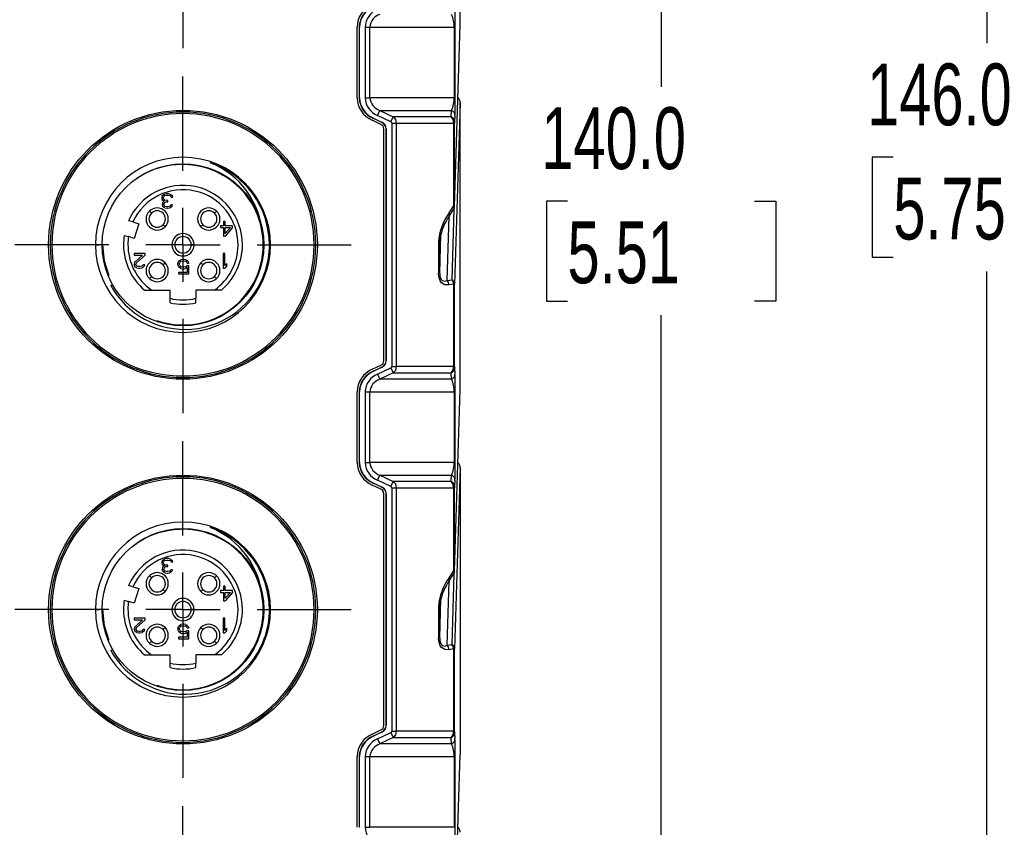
# Model space of a CAD drawing. Header units: millimetres. Extents: x 0 to 559, y 0 to 432.
# Tile 6 of 21: x 251 to 318, y 236 to 291. Entities that reach past the tile are written whole.
import ezdxf

# ---------------------------------------------------------------- set-up
doc = ezdxf.new("R2010")
doc.units = ezdxf.units.MM
doc.header["$LTSCALE"] = 2
doc.linetypes.add('CENTERX2', pattern=[20.32, 12.7, -2.54, 2.54, -2.54])
doc.layers.add('CENTER', color=40, linetype='CENTERX2')
doc.layers.add('DIMENSIONS', color=140, linetype='Continuous', lineweight=25)
doc.styles.add('SLDTEXTSTYLE0', font='TXT', dxfattribs={"width": 0.7})
doc.dimstyles.new('SLDDIMSTYLE1', dxfattribs={"dimtxt": 4.316016, "dimasz": 6.604, "dimexe": 0, "dimexo": 0.0625, "dimgap": 1.079004, "dimtad": 0, "dimtih": 1, "dimtoh": 1, "dimdec": 1, "dimrnd": 1e-09, "dimzin": 4, "dimdsep": 46, "dimtxsty": 'SLDTEXTSTYLE0', "dimsah": 1, "dimcen": 0.09, "dimadec": 0, "dimazin": 1, "dimtfac": 1, "dimtdec": 1, "dimtofl": 0, "dimtmove": 0, "dimatfit": 3, "dimfxl": 0, "dimfrac": 2, "dimtolj": 1, "dimtzin": 12, "dimarcsym": 0})

# ---------------------------------------------------------------- blocks, each defined once
blk = doc.blocks.new('_D_14')
at = {"layer": 'DIMENSIONS'}
for p, q in [((279.197, 354.715), (323.43, 354.715)), ((317.08, 354.715), (317.08, 289.541)), ((310.667, 281.715), (309.218, 281.715)), ((309.218, 281.715), (309.218, 274.856)), ((323.493, 281.715), (324.942, 281.715)), ((324.942, 281.715), (324.942, 274.856)), ((309.218, 274.856), (310.667, 274.856)), ((324.942, 274.856), (323.493, 274.856)), ((317.08, 208.715), (317.08, 273.89)), ((255.85, 208.715), (323.43, 208.715))]:
    blk.add_line(p, q, dxfattribs=at)
for points in [[(317.08, 354.715), (316.064, 348.111), (318.096, 348.111)], [(317.08, 208.715), (318.096, 215.319), (316.064, 215.319)]]:
    blk.add_solid(points, dxfattribs=at)
at = {"layer": 'DIMENSIONS', "char_height": 4.2333, "attachment_point": 1, "style": 'SLDTEXTSTYLE0'}
for s, insert in [('146.0', (308.872, 288.139)), ('5.75', (310.667, 280.313))]:
    blk.add_mtext(s, dxfattribs=dict(at, insert=insert))
blk = doc.blocks.new('_D_16')
at = {"layer": 'DIMENSIONS'}
for p, q in [((273.85, 348.715), (301.093, 348.715)), ((294.743, 348.715), (294.743, 286.541)), ((288.331, 278.715), (286.881, 278.715)), ((286.881, 278.715), (286.881, 271.856)), ((301.156, 278.715), (302.605, 278.715)), ((302.605, 278.715), (302.605, 271.856)), ((286.881, 271.856), (288.331, 271.856)), ((302.605, 271.856), (301.156, 271.856)), ((294.743, 208.715), (294.743, 270.89)), ((255.85, 208.715), (301.093, 208.715))]:
    blk.add_line(p, q, dxfattribs=at)
for points in [[(294.743, 348.715), (293.727, 342.111), (295.759, 342.111)], [(294.743, 208.715), (295.759, 215.319), (293.727, 215.319)]]:
    blk.add_solid(points, dxfattribs=at)
at = {"layer": 'DIMENSIONS', "char_height": 4.2333, "attachment_point": 1, "style": 'SLDTEXTSTYLE0'}
for s, insert in [('140.0', (286.535, 285.139)), ('5.51', (288.331, 277.313))]:
    blk.add_mtext(s, dxfattribs=dict(at, insert=insert))
blk = doc.blocks.new('SW_CENTERMARKSYMBOL_2')
at = {"layer": 'CENTER', "color": 0}
for p, q in [((0, 5.08), (0, 11.531)), ((0, 0), (0, 2.54)), ((-5.08, 0), (-11.531, 0)), ((0, 0), (-2.54, 0)), ((0, 0), (0, -2.54)), ((0, 0), (2.54, 0)), ((5.08, 0), (11.531, 0)), ((0, -5.08), (0, -11.531))]:
    blk.add_line(p, q, dxfattribs=at)
blk = doc.blocks.new('SW_CENTERMARKSYMBOL_5')
at = {"layer": 'CENTER', "color": 0}
for p, q in [((0, 5.08), (0, 11.531)), ((0, 0), (0, 2.54)), ((-5.08, 0), (-11.531, 0)), ((0, 0), (-2.54, 0)), ((0, 0), (0, -2.54)), ((0, 0), (2.54, 0)), ((5.08, 0), (11.531, 0)), ((0, -5.08), (0, -11.531))]:
    blk.add_line(p, q, dxfattribs=at)
blk = doc.blocks.new('SW_CENTERMARKSYMBOL_6')
at = {"layer": 'CENTER', "color": 0}
for p, q in [((0, 5.08), (0, 11.531)), ((0, 0), (0, 2.54)), ((-5.08, 0), (-11.531, 0)), ((0, 0), (-2.54, 0)), ((0, 0), (0, -2.54)), ((0, 0), (2.54, 0)), ((5.08, 0), (11.531, 0)), ((0, -5.08), (0, -11.531))]:
    blk.add_line(p, q, dxfattribs=at)
blk = doc.blocks.new('SW_CENTERMARKSYMBOL_8')
at = {"layer": 'CENTER', "color": 0}
for p, q in [((0, 5.08), (0, 11.531)), ((0, 0), (0, 2.54)), ((-5.08, 0), (-11.531, 0)), ((0, 0), (-2.54, 0)), ((0, 0), (0, -2.54)), ((0, 0), (2.54, 0)), ((5.08, 0), (11.531, 0)), ((0, -5.08), (0, -11.531))]:
    blk.add_line(p, q, dxfattribs=at)

msp = doc.modelspace()

# ---------------------------------------------------------------- linework, layer by layer
for p, q in [((280.969, 290.781), (280.969, 348.661)), ((273.907, 285.793), (273.907, 290.638)), ((274.057, 290.638), (274.066, 290.638)), ((274.057, 290.638), (274.057, 285.793)), ((274.066, 285.793), (274.066, 290.638)), ((274.449, 290.638), (274.449, 285.793)), ((274.449, 290.638), (274.777, 290.638)), ((274.777, 290.638), (280.568, 290.638)), ((274.777, 285.793), (274.777, 290.638)), ((280.568, 290.638), (280.568, 285.793)), ((280.64, 290.638), (280.568, 290.638)), ((280.593, 278.355), (280.969, 290.781)), ((280.593, 278.343), (280.968, 290.765)), ((280.64, 285.793), (280.64, 290.638)), ((274.057, 285.793), (274.066, 285.793)), ((274.449, 285.793), (274.777, 285.793)), ((280.568, 285.793), (274.777, 285.793)), ((280.568, 285.793), (280.64, 285.793)), ((275.304, 284.58), (275.468, 284.927)), ((275.468, 284.927), (280.382, 284.927)), ((275.468, 284.927), (276.383, 284.494)), ((280.358, 284.494), (280.382, 284.927)), ((280.969, 285.45), (280.593, 273.024)), ((280.969, 265.781), (280.969, 285.45)), ((275.538, 283.969), (274.947, 284.249)), ((275.011, 284.384), (275.015, 284.392)), ((275.602, 284.105), (275.011, 284.384)), ((275.015, 284.392), (275.611, 284.11)), ((276.219, 284.147), (275.304, 284.58)), ((276.219, 284.147), (276.383, 284.494)), ((280.358, 284.494), (276.383, 284.494)), ((280.618, 284.58), (280.595, 284.147)), ((280.618, 284.58), (280.622, 284.686)), ((275.602, 284.105), (275.611, 284.11)), ((275.739, 267.778), (275.739, 283.653)), ((275.889, 283.653), (275.897, 283.658)), ((275.889, 283.653), (275.889, 267.778)), ((275.897, 267.772), (275.897, 283.658)), ((276.28, 284.061), (276.28, 267.37)), ((276.28, 284.061), (276.608, 284.061)), ((276.608, 267.37), (276.608, 284.061)), ((276.608, 284.061), (280.521, 284.061)), ((280.521, 284.061), (280.521, 278.355)), ((280.521, 284.061), (280.593, 284.061)), ((280.593, 278.355), (280.593, 284.061)), ((260.539, 279.045), (260.519, 278.981)), ((260.519, 278.981), (260.519, 278.896)), ((260.519, 278.896), (260.539, 278.811)), ((260.539, 279.045), (260.581, 279.109)), ((260.581, 278.747), (260.539, 278.811)), ((260.581, 279.109), (260.644, 279.152)), ((260.623, 278.981), (260.644, 279.024)), ((260.623, 278.896), (260.623, 278.981)), ((260.623, 278.896), (260.664, 278.811)), ((260.644, 279.152), (260.727, 279.194)), ((260.685, 279.067), (260.644, 279.024)), ((260.664, 278.811), (260.727, 278.769)), ((260.685, 279.067), (260.727, 279.088)), ((260.81, 279.215), (260.727, 279.194)), ((260.727, 279.088), (260.831, 279.109)), ((260.977, 279.215), (260.81, 279.215)), ((260.831, 279.109), (260.956, 279.109)), ((260.956, 279.109), (261.06, 279.088)), ((261.06, 279.194), (260.977, 279.215)), ((261.06, 279.194), (261.144, 279.152)), ((261.06, 279.088), (261.102, 279.067)), ((261.144, 279.024), (261.102, 279.067)), ((261.144, 279.152), (261.206, 279.109)), ((261.144, 279.024), (261.164, 278.981)), ((261.164, 278.981), (261.269, 278.981)), ((261.206, 279.109), (261.248, 279.045)), ((261.269, 278.981), (261.248, 279.045)), ((260.56, 278.577), (260.539, 278.492)), ((260.539, 278.492), (260.539, 278.449)), ((260.539, 278.449), (260.56, 278.364)), ((260.56, 278.577), (260.602, 278.641)), ((260.644, 278.279), (260.56, 278.364)), ((260.685, 278.705), (260.581, 278.747)), ((260.602, 278.641), (260.685, 278.705)), ((260.685, 278.577), (260.644, 278.492)), ((260.644, 278.449), (260.644, 278.492)), ((260.644, 278.449), (260.685, 278.386)), ((260.727, 278.237), (260.644, 278.279)), ((260.727, 278.62), (260.685, 278.577)), ((260.685, 278.386), (260.748, 278.343)), ((260.852, 278.747), (260.727, 278.769)), ((260.852, 278.662), (260.727, 278.62)), ((260.727, 278.237), (260.873, 278.215)), ((260.852, 278.322), (260.748, 278.343)), ((260.935, 278.747), (260.852, 278.747)), ((260.852, 278.662), (260.935, 278.662)), ((260.935, 278.322), (260.852, 278.322)), ((260.873, 278.215), (260.914, 278.215)), ((260.914, 278.215), (261.06, 278.237)), ((260.935, 278.662), (260.935, 278.747)), ((261.039, 278.343), (260.935, 278.322)), ((261.039, 278.343), (261.102, 278.386)), ((261.144, 278.279), (261.06, 278.237)), ((261.102, 278.386), (261.144, 278.449)), ((261.248, 278.449), (261.144, 278.449)), ((261.227, 278.364), (261.144, 278.279)), ((261.227, 278.364), (261.248, 278.449)), ((280.213, 277.898), (280.521, 278.355)), ((280.217, 277.675), (280.525, 278.131)), ((280.536, 278.149), (280.39, 273.324)), ((280.593, 278.355), (280.521, 278.355)), ((280.593, 278.343), (280.593, 278.355)), ((259.803, 277.881), (259.662, 278.022)), ((264.276, 278.022), (264.134, 277.881)), ((280.082, 273.267), (280.215, 277.672)), ((258.533, 277.281), (258.243, 277.367)), ((258.533, 277.281), (258.93, 277.163)), ((258.93, 277.163), (258.631, 276.156)), ((260.74, 276.944), (260.599, 277.085)), ((263.339, 277.085), (263.197, 276.944)), ((264.744, 277.018), (264.535, 277.018)), ((264.535, 277.018), (264.535, 276.89)), ((264.535, 276.89), (264.744, 276.89)), ((264.869, 277.315), (264.744, 277.315)), ((264.744, 277.315), (264.744, 277.018)), ((264.744, 276.89), (264.744, 276.315)), ((264.869, 277.018), (264.869, 277.315)), ((265.369, 277.018), (264.869, 277.018)), ((265.369, 276.89), (264.869, 276.315)), ((264.869, 276.89), (265.223, 276.89)), ((264.869, 276.486), (265.223, 276.89)), ((264.869, 276.486), (264.869, 276.89)), ((265.369, 276.89), (265.369, 277.018)), ((257.945, 276.36), (258.235, 276.274)), ((258.631, 276.156), (258.235, 276.274)), ((264.744, 276.315), (264.869, 276.315)), ((279.567, 273.768), (279.647, 276.422)), ((279.6, 276.223), (279.567, 275.899)), ((252.973, 275.715), (252.977, 275.715)), ((255.969, 275.715), (256.219, 275.716)), ((261.406, 275.715), (261.206, 275.715)), ((262.731, 275.715), (262.531, 275.715)), ((267.893, 275.715), (267.969, 275.715)), ((270.96, 275.715), (270.964, 275.715)), ((279.495, 275.899), (279.495, 273.768)), ((279.567, 275.899), (279.495, 275.899)), ((279.567, 273.768), (279.567, 275.899)), ((259.369, 275.115), (258.619, 275.115)), ((258.619, 275.115), (258.619, 275.009)), ((258.619, 275.009), (259.202, 275.009)), ((258.681, 274.541), (259.202, 275.009)), ((259.369, 275.009), (258.785, 274.477)), ((259.369, 275.009), (259.369, 275.115)), ((264.844, 275.115), (264.719, 275.115)), ((264.719, 275.115), (264.719, 274.115)), ((264.844, 274.286), (264.844, 275.115)), ((258.639, 274.477), (258.619, 274.392)), ((258.619, 274.392), (258.619, 274.349)), ((258.619, 274.349), (258.639, 274.264)), ((258.639, 274.477), (258.681, 274.541)), ((258.723, 274.179), (258.639, 274.264)), ((258.806, 274.137), (258.723, 274.179)), ((258.785, 274.477), (258.744, 274.392)), ((258.744, 274.349), (258.744, 274.392)), ((258.744, 274.349), (258.785, 274.286)), ((258.785, 274.286), (258.848, 274.243)), ((258.806, 274.137), (258.931, 274.115)), ((258.952, 274.222), (258.848, 274.243)), ((258.931, 274.115), (259.014, 274.115)), ((259.035, 274.222), (258.952, 274.222)), ((259.014, 274.115), (259.16, 274.137)), ((259.139, 274.243), (259.035, 274.222)), ((259.139, 274.243), (259.202, 274.286)), ((259.244, 274.179), (259.16, 274.137)), ((259.202, 274.286), (259.244, 274.349)), ((259.348, 274.349), (259.244, 274.349)), ((259.327, 274.264), (259.244, 274.179)), ((259.327, 274.264), (259.348, 274.349)), ((260.74, 274.487), (260.599, 274.345)), ((261.619, 274.439), (261.66, 274.545)), ((261.619, 274.439), (261.619, 274.354)), ((261.66, 274.247), (261.619, 274.354)), ((261.66, 274.545), (261.723, 274.63)), ((261.723, 274.162), (261.66, 274.247)), ((261.723, 274.63), (261.827, 274.694)), ((261.723, 274.418), (261.744, 274.481)), ((261.723, 274.375), (261.723, 274.418)), ((261.744, 274.311), (261.723, 274.375)), ((261.827, 274.098), (261.723, 274.162)), ((261.785, 274.545), (261.744, 274.481)), ((261.744, 274.311), (261.785, 274.247)), ((261.848, 274.588), (261.785, 274.545)), ((261.785, 274.247), (261.848, 274.205)), ((261.931, 274.715), (261.827, 274.694)), ((261.827, 274.098), (261.931, 274.077)), ((261.848, 274.588), (261.931, 274.609)), ((261.931, 274.184), (261.848, 274.205)), ((262.056, 274.715), (261.931, 274.715)), ((261.931, 274.609), (262.056, 274.609)), ((262.056, 274.184), (261.931, 274.184)), ((261.931, 274.077), (262.056, 274.077)), ((262.16, 274.694), (262.056, 274.715)), ((262.056, 274.609), (262.139, 274.588)), ((262.139, 274.205), (262.056, 274.184)), ((262.056, 274.077), (262.16, 274.098)), ((262.202, 274.545), (262.139, 274.588)), ((262.139, 274.205), (262.223, 274.269)), ((262.16, 274.694), (262.264, 274.63)), ((262.264, 274.162), (262.16, 274.098)), ((262.244, 274.46), (262.202, 274.545)), ((262.369, 274.269), (262.223, 274.269)), ((262.244, 274.46), (262.369, 274.46)), ((262.264, 274.63), (262.327, 274.545)), ((262.264, 274.162), (262.264, 273.822)), ((262.327, 274.545), (262.369, 274.46)), ((262.369, 273.715), (262.369, 274.269)), ((263.339, 274.345), (263.197, 274.487)), ((264.719, 274.115), (264.844, 274.115)), ((264.844, 274.286), (264.969, 274.435)), ((264.969, 274.264), (264.844, 274.115)), ((264.969, 274.264), (264.969, 274.435)), ((259.803, 273.55), (259.662, 273.409)), ((262.264, 273.822), (261.66, 273.822)), ((261.66, 273.822), (261.66, 273.715)), ((261.66, 273.715), (262.369, 273.715)), ((264.276, 273.409), (264.134, 273.55)), ((279.567, 273.768), (279.495, 273.768)), ((280.082, 273.267), (280.39, 273.324)), ((280.521, 273.024), (280.213, 272.967)), ((280.521, 273.024), (280.521, 267.37)), ((280.593, 273.024), (280.521, 273.024)), ((280.593, 267.37), (280.593, 273.024)), ((259.814, 272.615), (261.079, 272.615)), ((261.079, 272.047), (261.079, 272.615)), ((264.123, 272.615), (262.859, 272.615)), ((262.859, 272.615), (262.859, 272.047)), ((264.614, 272.615), (264.123, 272.615)), ((261.079, 271.739), (261.079, 272.047)), ((274.947, 267.182), (275.538, 267.462)), ((275.011, 267.047), (275.602, 267.326)), ((275.611, 267.321), (275.602, 267.326)), ((275.897, 267.772), (275.889, 267.778)), ((276.28, 267.37), (276.608, 267.37)), ((280.521, 267.37), (276.608, 267.37)), ((280.593, 267.37), (280.521, 267.37)), ((275.015, 267.039), (275.011, 267.047)), ((275.611, 267.321), (275.015, 267.039)), ((275.304, 266.851), (276.219, 267.284)), ((275.304, 266.851), (275.468, 266.504)), ((276.383, 266.937), (275.468, 266.504)), ((276.219, 267.284), (276.383, 266.937)), ((276.383, 266.937), (280.358, 266.937)), ((280.382, 266.504), (280.358, 266.937)), ((280.595, 267.284), (280.618, 266.851)), ((280.622, 266.728), (280.618, 266.851)), ((280.382, 266.504), (275.468, 266.504)), ((273.907, 260.793), (273.907, 265.638)), ((274.066, 265.638), (274.057, 265.638)), ((274.057, 265.638), (274.057, 260.793)), ((274.066, 260.793), (274.066, 265.638)), ((274.449, 265.638), (274.449, 260.793)), ((274.449, 265.638), (274.777, 265.638)), ((274.777, 265.638), (280.568, 265.638)), ((274.777, 260.793), (274.777, 265.638)), ((280.568, 265.638), (280.568, 260.793)), ((280.64, 265.638), (280.568, 265.638)), ((280.593, 253.355), (280.969, 265.781)), ((280.593, 253.343), (280.968, 265.765)), ((280.64, 260.793), (280.64, 265.638)), ((274.066, 260.793), (274.057, 260.793)), ((274.449, 260.793), (274.777, 260.793)), ((280.568, 260.793), (274.777, 260.793)), ((280.568, 260.793), (280.64, 260.793)), ((275.304, 259.58), (275.468, 259.927)), ((275.468, 259.927), (280.382, 259.927)), ((275.468, 259.927), (276.383, 259.494)), ((280.358, 259.494), (280.382, 259.927)), ((280.969, 260.45), (280.593, 248.024)), ((280.969, 260.45), (280.969, 240.781)), ((275.538, 258.969), (274.947, 259.249)), ((275.015, 259.392), (275.011, 259.384)), ((275.602, 259.105), (275.011, 259.384)), ((275.015, 259.392), (275.611, 259.11)), ((276.219, 259.147), (275.304, 259.58)), ((276.219, 259.147), (276.383, 259.494)), ((280.358, 259.494), (276.383, 259.494)), ((280.618, 259.58), (280.595, 259.147)), ((280.618, 259.58), (280.622, 259.686)), ((275.611, 259.11), (275.602, 259.105)), ((275.739, 242.778), (275.739, 258.653)), ((275.897, 258.658), (275.889, 258.653)), ((275.889, 258.653), (275.889, 242.778)), ((275.897, 242.772), (275.897, 258.658)), ((276.28, 259.061), (276.28, 242.37)), ((276.28, 259.061), (276.608, 259.061)), ((276.608, 242.37), (276.608, 259.061)), ((276.608, 259.061), (280.521, 259.061)), ((280.521, 259.061), (280.521, 253.355)), ((280.521, 259.061), (280.593, 259.061)), ((280.593, 253.355), (280.593, 259.061)), ((260.539, 254.045), (260.519, 253.981)), ((260.519, 253.981), (260.519, 253.896)), ((260.519, 253.896), (260.539, 253.811)), ((260.539, 254.045), (260.581, 254.109)), ((260.581, 254.109), (260.644, 254.152)), ((260.623, 253.981), (260.644, 254.024)), ((260.623, 253.896), (260.623, 253.981)), ((260.623, 253.896), (260.664, 253.811)), ((260.644, 254.152), (260.727, 254.194)), ((260.685, 254.067), (260.644, 254.024)), ((260.685, 254.067), (260.727, 254.088)), ((260.81, 254.215), (260.727, 254.194)), ((260.727, 254.088), (260.831, 254.109)), ((260.977, 254.215), (260.81, 254.215)), ((260.831, 254.109), (260.956, 254.109)), ((260.956, 254.109), (261.06, 254.088)), ((261.06, 254.194), (260.977, 254.215)), ((261.06, 254.194), (261.144, 254.152)), ((261.06, 254.088), (261.102, 254.067)), ((261.144, 254.024), (261.102, 254.067)), ((261.144, 254.152), (261.206, 254.109)), ((261.144, 254.024), (261.164, 253.981)), ((261.164, 253.981), (261.269, 253.981)), ((261.206, 254.109), (261.248, 254.045)), ((261.269, 253.981), (261.248, 254.045)), ((260.581, 253.747), (260.539, 253.811)), ((260.56, 253.577), (260.539, 253.492)), ((260.539, 253.492), (260.539, 253.449)), ((260.539, 253.449), (260.56, 253.364)), ((260.56, 253.577), (260.602, 253.641)), ((260.644, 253.279), (260.56, 253.364)), ((260.685, 253.705), (260.581, 253.747)), ((260.602, 253.641), (260.685, 253.705)), ((260.685, 253.577), (260.644, 253.492)), ((260.644, 253.449), (260.644, 253.492)), ((260.644, 253.449), (260.685, 253.386)), ((260.727, 253.237), (260.644, 253.279)), ((260.664, 253.811), (260.727, 253.769)), ((260.727, 253.62), (260.685, 253.577)), ((260.685, 253.386), (260.748, 253.343)), ((260.852, 253.747), (260.727, 253.769)), ((260.852, 253.662), (260.727, 253.62)), ((260.727, 253.237), (260.873, 253.215)), ((260.852, 253.322), (260.748, 253.343)), ((260.935, 253.747), (260.852, 253.747)), ((260.852, 253.662), (260.935, 253.662)), ((260.935, 253.322), (260.852, 253.322)), ((260.873, 253.215), (260.914, 253.215)), ((260.914, 253.215), (261.06, 253.237)), ((260.935, 253.662), (260.935, 253.747)), ((261.039, 253.343), (260.935, 253.322)), ((261.039, 253.343), (261.102, 253.386)), ((261.144, 253.279), (261.06, 253.237)), ((261.102, 253.386), (261.144, 253.449)), ((261.248, 253.449), (261.144, 253.449)), ((261.227, 253.364), (261.144, 253.279)), ((261.227, 253.364), (261.248, 253.449)), ((280.213, 252.898), (280.521, 253.355)), ((280.536, 253.149), (280.39, 248.324)), ((280.593, 253.355), (280.521, 253.355)), ((280.593, 253.343), (280.593, 253.355)), ((259.803, 252.881), (259.662, 253.022)), ((264.276, 253.022), (264.134, 252.881)), ((280.082, 248.267), (280.215, 252.672)), ((280.217, 252.675), (280.525, 253.131)), ((258.533, 252.281), (258.243, 252.367)), ((258.533, 252.281), (258.93, 252.163)), ((258.93, 252.163), (258.631, 251.156)), ((260.74, 251.944), (260.599, 252.085)), ((263.339, 252.085), (263.197, 251.944)), ((264.744, 252.018), (264.535, 252.018)), ((264.535, 252.018), (264.535, 251.89)), ((264.535, 251.89), (264.744, 251.89)), ((264.869, 252.315), (264.744, 252.315)), ((264.744, 252.315), (264.744, 252.018)), ((264.744, 251.89), (264.744, 251.315)), ((264.869, 252.018), (264.869, 252.315)), ((265.369, 252.018), (264.869, 252.018)), ((265.369, 251.89), (264.869, 251.315)), ((264.869, 251.89), (265.223, 251.89)), ((264.869, 251.486), (265.223, 251.89)), ((264.869, 251.486), (264.869, 251.89)), ((265.369, 251.89), (265.369, 252.018)), ((257.945, 251.36), (258.235, 251.274)), ((258.631, 251.156), (258.235, 251.274)), ((264.744, 251.315), (264.869, 251.315)), ((279.567, 248.768), (279.647, 251.422)), ((279.6, 251.223), (279.567, 250.899)), ((252.973, 250.715), (252.977, 250.715)), ((255.969, 250.715), (256.219, 250.716)), ((261.406, 250.715), (261.206, 250.715)), ((262.731, 250.715), (262.531, 250.715)), ((267.893, 250.715), (267.969, 250.715)), ((270.96, 250.715), (270.964, 250.715)), ((279.495, 250.899), (279.495, 248.768)), ((279.567, 250.899), (279.495, 250.899)), ((279.567, 248.768), (279.567, 250.899)), ((259.369, 250.115), (258.619, 250.115)), ((258.619, 250.115), (258.619, 250.009)), ((258.619, 250.009), (259.202, 250.009)), ((258.681, 249.541), (259.202, 250.009)), ((259.369, 250.009), (258.785, 249.477)), ((259.369, 250.009), (259.369, 250.115)), ((264.844, 250.115), (264.719, 250.115)), ((264.719, 250.115), (264.719, 249.115)), ((264.844, 249.286), (264.844, 250.115)), ((258.639, 249.477), (258.619, 249.392)), ((258.619, 249.392), (258.619, 249.349)), ((258.619, 249.349), (258.639, 249.264)), ((258.639, 249.477), (258.681, 249.541)), ((258.723, 249.179), (258.639, 249.264)), ((258.806, 249.137), (258.723, 249.179)), ((258.785, 249.477), (258.744, 249.392)), ((258.744, 249.349), (258.744, 249.392)), ((258.744, 249.349), (258.785, 249.286)), ((258.785, 249.286), (258.848, 249.243)), ((258.806, 249.137), (258.931, 249.115)), ((258.952, 249.222), (258.848, 249.243)), ((258.931, 249.115), (259.014, 249.115)), ((259.035, 249.222), (258.952, 249.222)), ((259.014, 249.115), (259.16, 249.137)), ((259.139, 249.243), (259.035, 249.222)), ((259.139, 249.243), (259.202, 249.286)), ((259.244, 249.179), (259.16, 249.137)), ((259.202, 249.286), (259.244, 249.349)), ((259.348, 249.349), (259.244, 249.349)), ((259.327, 249.264), (259.244, 249.179)), ((259.327, 249.264), (259.348, 249.349)), ((260.74, 249.487), (260.599, 249.345)), ((261.619, 249.439), (261.66, 249.545)), ((261.619, 249.439), (261.619, 249.354)), ((261.66, 249.247), (261.619, 249.354)), ((261.66, 249.545), (261.723, 249.63)), ((261.723, 249.162), (261.66, 249.247)), ((261.723, 249.63), (261.827, 249.694)), ((261.723, 249.418), (261.744, 249.481)), ((261.723, 249.375), (261.723, 249.418)), ((261.744, 249.311), (261.723, 249.375)), ((261.827, 249.098), (261.723, 249.162)), ((261.785, 249.545), (261.744, 249.481)), ((261.744, 249.311), (261.785, 249.247)), ((261.848, 249.588), (261.785, 249.545)), ((261.785, 249.247), (261.848, 249.205)), ((261.931, 249.715), (261.827, 249.694)), ((261.827, 249.098), (261.931, 249.077)), ((261.848, 249.588), (261.931, 249.609)), ((261.931, 249.184), (261.848, 249.205)), ((262.056, 249.715), (261.931, 249.715)), ((261.931, 249.609), (262.056, 249.609)), ((262.056, 249.184), (261.931, 249.184)), ((262.16, 249.694), (262.056, 249.715)), ((262.056, 249.609), (262.139, 249.588)), ((262.139, 249.205), (262.056, 249.184)), ((262.056, 249.077), (262.16, 249.098)), ((262.202, 249.545), (262.139, 249.588)), ((262.139, 249.205), (262.223, 249.269)), ((262.16, 249.694), (262.264, 249.63)), ((262.264, 249.162), (262.16, 249.098)), ((262.244, 249.46), (262.202, 249.545)), ((262.369, 249.269), (262.223, 249.269)), ((262.244, 249.46), (262.369, 249.46)), ((262.264, 249.63), (262.327, 249.545)), ((262.264, 249.162), (262.264, 248.822)), ((262.327, 249.545), (262.369, 249.46)), ((262.369, 248.715), (262.369, 249.269)), ((263.339, 249.345), (263.197, 249.487)), ((264.719, 249.115), (264.844, 249.115)), ((264.844, 249.286), (264.969, 249.435)), ((264.969, 249.264), (264.844, 249.115)), ((264.969, 249.264), (264.969, 249.435)), ((259.803, 248.55), (259.662, 248.409)), ((262.264, 248.822), (261.66, 248.822)), ((261.66, 248.822), (261.66, 248.715)), ((261.66, 248.715), (262.369, 248.715)), ((261.931, 249.077), (262.056, 249.077)), ((264.276, 248.409), (264.134, 248.55)), ((279.567, 248.768), (279.495, 248.768)), ((280.082, 248.267), (280.39, 248.324)), ((280.521, 248.024), (280.213, 247.967)), ((280.521, 248.024), (280.521, 242.37)), ((280.593, 248.024), (280.521, 248.024)), ((280.593, 242.37), (280.593, 248.024)), ((259.814, 247.615), (261.079, 247.615)), ((261.079, 247.047), (261.079, 247.615)), ((264.123, 247.615), (262.859, 247.615)), ((262.859, 247.615), (262.859, 247.047)), ((264.614, 247.615), (264.123, 247.615)), ((261.079, 246.739), (261.079, 247.047)), ((274.947, 242.182), (275.538, 242.462)), ((275.897, 242.772), (275.889, 242.778)), ((276.28, 242.37), (276.608, 242.37)), ((280.521, 242.37), (276.608, 242.37)), ((280.593, 242.37), (280.521, 242.37)), ((275.011, 242.047), (275.602, 242.326)), ((275.015, 242.039), (275.011, 242.047)), ((275.611, 242.321), (275.015, 242.039)), ((275.304, 241.851), (276.219, 242.284)), ((275.304, 241.851), (275.468, 241.504)), ((276.383, 241.937), (275.468, 241.504)), ((275.611, 242.321), (275.602, 242.326)), ((276.219, 242.284), (276.383, 241.937)), ((276.383, 241.937), (280.358, 241.937)), ((280.382, 241.504), (280.358, 241.937)), ((280.595, 242.284), (280.618, 241.851)), ((280.622, 241.728), (280.618, 241.851)), ((280.382, 241.504), (275.468, 241.504)), ((273.907, 235.793), (273.907, 240.638)), ((274.066, 240.638), (274.057, 240.638)), ((274.057, 240.638), (274.057, 235.793)), ((274.066, 235.793), (274.066, 240.638)), ((274.449, 240.638), (274.449, 235.793)), ((274.449, 240.638), (274.777, 240.638)), ((274.777, 240.638), (280.568, 240.638)), ((274.777, 235.793), (274.777, 240.638)), ((280.568, 240.638), (280.568, 235.793)), ((280.64, 240.638), (280.568, 240.638)), ((280.593, 228.343), (280.969, 240.783)), ((280.593, 228.355), (280.969, 240.781)), ((280.64, 235.793), (280.64, 240.638)), ((274.066, 235.793), (274.057, 235.793)), ((274.449, 235.793), (274.777, 235.793)), ((280.568, 235.793), (274.777, 235.793)), ((280.64, 235.793), (280.568, 235.793))]:
    msp.add_line(p, q)
at = {"flags": 128}
for points in [[(256.901, 273.594), (256.583, 274.601), (256.469, 275.715)], [(267.893, 275.715), (267.817, 274.771), (267.591, 273.85)], [(280.213, 272.967), (279.925, 272.973), (279.692, 273.116), (279.606, 273.237), (279.545, 273.385), (279.508, 273.562), (279.495, 273.768)], [(279.567, 273.768), (279.577, 273.608), (279.61, 273.462), (279.668, 273.343), (279.741, 273.264), (279.89, 273.217), (280.082, 273.267)], [(259.324, 272.615), (259.333, 272.615), (259.361, 272.615), (259.408, 272.615), (259.472, 272.615), (259.618, 272.615), (259.814, 272.615)], [(256.901, 248.594), (256.583, 249.601), (256.469, 250.715)], [(267.893, 250.715), (267.817, 249.771), (267.591, 248.85)], [(280.213, 247.967), (279.925, 247.973), (279.692, 248.116), (279.606, 248.237), (279.545, 248.385), (279.508, 248.562), (279.495, 248.768)], [(279.567, 248.768), (279.577, 248.608), (279.61, 248.462), (279.668, 248.343), (279.741, 248.264), (279.89, 248.217), (280.082, 248.267)], [(259.324, 247.615), (259.333, 247.615), (259.361, 247.615), (259.408, 247.615), (259.472, 247.615), (259.618, 247.615), (259.814, 247.615)]]:
    msp.add_lwpolyline(points, dxfattribs=at)
for centre, radius in [((261.969, 275.715), 9.212), ((261.969, 275.715), 5.551), ((261.969, 250.715), 9.212), ((261.969, 250.715), 5.551)]:
    msp.add_circle(centre, radius)
for centre, radius, start, end in [((275.628, 290.602), 1.721, 113.29945, 178.78841), ((275.637, 290.596), 1.58, 113.32631, 178.45746), ((275.637, 290.595), 1.572, 113.31804, 178.44625), ((275.825, 290.576), 1.377, 112.23034, 177.41618), ((253.554, 290.742), 27.086, 359.78024, 2.08661), ((275.775, 290.551), 1.002, 107.851, 174.99971), ((278.656, 290.681), 1.912, 358.71108, 25.49115), ((275.635, 285.834), 1.728, 181.36376, 246.54838), ((275.637, 285.835), 1.58, 181.54458, 246.67166), ((275.637, 285.835), 1.571, 181.55162, 246.68408), ((275.824, 285.854), 1.376, 182.55458, 247.7989), ((275.775, 285.88), 1.001, 184.99789, 252.15141), ((278.661, 285.749), 1.907, 334.47185, 1.32592), ((252.264, 285.689), 28.376, 357.97507, 0.21037), ((280.527, 285.472), 0.442, 357.1756, 48.77119), ((280.235, 284.573), 0.383, 1.08617, 67.46949), ((261.969, 275.715), 9.1, 0, 180), ((261.969, 275.715), 8.991, 0, 180), ((276.094, 284.069), 0.514, 359.12161, 55.76527), ((279.933, 284.088), 0.588, 357.38418, 43.70242), ((280.212, 284.14), 0.383, 1.08617, 67.46949), ((275.389, 283.653), 0.35, 0.00476, 64.68401), ((275.389, 283.653), 0.5, 0.01189, 64.67688), ((275.397, 283.658), 0.5, 0.01189, 64.67688), ((276.181, 284.055), 0.0997, 3.09498, 67.2585), ((282.671, 284.067), 2.078, 177.77338, 180.16201), ((261.969, 275.715), 6, 360, 180), ((261.77, 275.996), 5.189, 99.30739, 128.25869), ((261.969, 275.715), 5.5, 7.13065, 100.87997), ((261.722, 276.026), 5.717, 3.73151, 68.31207), ((261.969, 275.715), 5.924, 360, 71.64398), ((261.969, 275.715), 4.075, 0, 156.09776), ((261.969, 275.715), 3.775, 359.39286, 155.5058), ((260.201, 277.483), 0.762, 315, 135), ((263.736, 277.483), 0.762, 45, 225), ((280.334, 278.24), 0.219, 330.43864, 31.656), ((280.193, 278.355), 0.4, 326.03365, 358.26856), ((260.201, 277.483), 0.762, 135, 315), ((260.201, 277.483), 0.563, 135, 315), ((260.201, 277.483), 0.563, 315, 135), ((263.736, 277.483), 0.563, 45, 225), ((263.736, 277.483), 0.762, 225, 45), ((263.736, 277.483), 0.563, 225, 45), ((283.231, 275.686), 3.742, 143.75616, 176.73216), ((283.344, 275.487), 3.817, 144.67115, 169.97565), ((280.02, 277.783), 0.224, 331.1795, 30.91514), ((261.969, 275.715), 4.075, 170.90224, 180), ((261.969, 275.715), 3.775, 171.4942, 179.39286), ((261.979, 275.71), 5.491, 250.82683, 7.20312), ((261.969, 275.715), 0.763, 0, 180), ((261.969, 275.715), 0.563, 0, 180), ((261.969, 275.715), 9.1, 180, 0), ((261.969, 275.715), 8.991, 180, 0), ((261.969, 275.715), 6, 180, 360), ((261.969, 275.715), 4.075, 180, 229.52914), ((261.969, 275.715), 3.775, 179.39286, 235.2043), ((261.969, 275.715), 0.763, 180, 0), ((261.969, 275.715), 0.563, 180, 0), ((261.969, 275.715), 3.775, 304.7957, 359.39286), ((261.969, 275.715), 4.075, 310.47086, 0), ((260.201, 273.948), 0.762, 45, 225), ((260.201, 273.948), 0.563, 45, 225), ((260.201, 273.948), 0.762, 225, 45), ((260.201, 273.948), 0.563, 225, 45), ((263.736, 273.948), 0.762, 135, 315), ((263.736, 273.948), 0.563, 135, 315), ((263.736, 273.948), 0.762, 315, 135), ((263.736, 273.948), 0.563, 315, 135), ((262.103, 275.708), 5.794, 208.23393, 341.30061), ((279.749, 272.943), 0.465, 2.9391, 44.14774), ((280.056, 273), 0.465, 2.9391, 44.14774), ((280.248, 273.009), 0.346, 2.49573, 65.67208), ((261.969, 275.715), 3.775, 256.36348, 283.63652), ((261.969, 275.715), 4.075, 257.38464, 282.61536), ((249.103, 271.893), 13.757, 359.35852, 0.64148), ((275.389, 267.778), 0.35, 295.31599, 359.99524), ((275.389, 267.778), 0.5, 295.32312, 359.98811), ((275.397, 267.773), 0.5, 295.32312, 359.98811), ((276.181, 267.375), 0.0992, 292.53582, 357.11071), ((276.094, 267.362), 0.514, 304.19919, 0.91393), ((279.933, 267.343), 0.588, 316.31626, 2.59714), ((282.562, 267.362), 1.969, 179.77223, 182.29238), ((275.628, 265.602), 1.721, 113.29945, 178.78841), ((275.637, 265.596), 1.58, 113.32631, 178.45746), ((275.637, 265.595), 1.572, 113.31804, 178.44625), ((275.825, 265.576), 1.377, 112.23034, 177.41618), ((280.212, 267.291), 0.383, 292.53051, 358.91383), ((280.235, 266.858), 0.383, 292.53051, 358.91383), ((253.554, 265.742), 27.086, 359.78024, 2.08661), ((275.775, 265.551), 1.002, 107.851, 174.99971), ((278.656, 265.681), 1.912, 358.71108, 25.49115), ((275.635, 260.834), 1.728, 181.36376, 246.54838), ((275.637, 260.835), 1.58, 181.54458, 246.67166), ((275.637, 260.835), 1.571, 181.55162, 246.68408), ((275.824, 260.854), 1.376, 182.55458, 247.7989), ((275.775, 260.88), 1.001, 184.99789, 252.15141), ((278.661, 260.749), 1.907, 334.47185, 1.32592), ((252.264, 260.689), 28.376, 357.97507, 0.21037), ((280.527, 260.472), 0.442, 357.1756, 48.77119), ((280.235, 259.573), 0.383, 1.08617, 67.46949), ((261.969, 250.715), 9.1, 0, 180), ((261.969, 250.715), 8.991, 0, 180), ((276.094, 259.069), 0.514, 359.12161, 55.76527), ((279.933, 259.088), 0.588, 357.38418, 43.70242), ((280.212, 259.14), 0.383, 1.08617, 67.46949), ((275.389, 258.653), 0.35, 0.00476, 64.68401), ((275.389, 258.653), 0.5, 0.01189, 64.67688), ((275.397, 258.658), 0.5, 0.01189, 64.67688), ((276.181, 259.055), 0.0997, 3.09498, 67.2585), ((282.671, 259.067), 2.078, 177.77338, 180.16201), ((261.969, 250.715), 6, 360, 180), ((261.77, 250.996), 5.189, 99.30739, 128.25869), ((261.969, 250.715), 5.5, 7.13065, 100.87997), ((261.722, 251.026), 5.717, 3.73151, 68.31207), ((261.969, 250.715), 5.924, 360, 71.64398), ((261.969, 250.715), 4.075, 0, 156.09776), ((261.969, 250.715), 3.775, 359.39286, 155.5058), ((260.201, 252.483), 0.762, 315, 135), ((263.736, 252.483), 0.762, 45, 225), ((280.334, 253.24), 0.219, 330.43864, 31.656), ((280.193, 253.355), 0.4, 326.03365, 358.26856), ((260.201, 252.483), 0.762, 135, 315), ((260.201, 252.483), 0.563, 135, 315), ((260.201, 252.483), 0.563, 315, 135), ((263.736, 252.483), 0.563, 45, 225), ((263.736, 252.483), 0.762, 225, 45), ((263.736, 252.483), 0.563, 225, 45), ((283.231, 250.686), 3.742, 143.75616, 176.73216), ((283.344, 250.487), 3.817, 144.67115, 169.97565), ((280.02, 252.783), 0.224, 331.1795, 30.91514), ((261.969, 250.715), 4.075, 170.90224, 180), ((261.969, 250.715), 3.775, 171.4942, 179.39286), ((261.979, 250.71), 5.491, 250.82683, 7.20312), ((261.969, 250.715), 0.763, 0, 180), ((261.969, 250.715), 0.563, 0, 180), ((261.969, 250.715), 9.1, 180, 0), ((261.969, 250.715), 8.991, 180, 0), ((261.969, 250.715), 6, 180, 360), ((261.969, 250.715), 4.075, 180, 229.52914), ((261.969, 250.715), 3.775, 179.39286, 235.2043), ((261.969, 250.715), 0.763, 180, 0), ((261.969, 250.715), 0.563, 180, 0), ((261.969, 250.715), 3.775, 304.7957, 359.39286), ((261.969, 250.715), 4.075, 310.47086, 0), ((260.201, 248.948), 0.762, 45, 225), ((260.201, 248.948), 0.563, 45, 225), ((260.201, 248.948), 0.762, 225, 45), ((260.201, 248.948), 0.563, 225, 45), ((263.736, 248.948), 0.762, 135, 315), ((263.736, 248.948), 0.563, 135, 315), ((263.736, 248.948), 0.762, 315, 135), ((263.736, 248.948), 0.563, 315, 135), ((262.103, 250.708), 5.794, 208.23393, 341.30061), ((279.749, 247.943), 0.465, 2.9391, 44.14774), ((280.056, 248), 0.465, 2.9391, 44.14774), ((280.248, 248.009), 0.346, 2.49574, 65.67208), ((261.969, 250.715), 3.775, 256.36348, 283.63652), ((261.969, 250.715), 4.075, 257.38464, 282.61536), ((249.103, 246.893), 13.757, 359.35852, 0.64148), ((275.389, 242.778), 0.35, 295.31599, 359.99524), ((275.389, 242.778), 0.5, 295.32312, 359.98811), ((275.397, 242.773), 0.5, 295.32312, 359.98811), ((276.181, 242.375), 0.0992, 292.53582, 357.11071), ((276.094, 242.362), 0.514, 304.19919, 0.91393), ((279.933, 242.343), 0.588, 316.31618, 2.59722), ((282.562, 242.362), 1.969, 179.77223, 182.29238), ((275.628, 240.602), 1.721, 113.29945, 178.78841), ((275.637, 240.596), 1.58, 113.32631, 178.45746), ((275.637, 240.595), 1.572, 113.31804, 178.44625), ((275.825, 240.576), 1.377, 112.23034, 177.41618), ((280.212, 242.291), 0.383, 292.53051, 358.91383), ((280.235, 241.858), 0.383, 292.53051, 358.91383), ((253.554, 240.742), 27.086, 359.78024, 2.08661), ((275.775, 240.551), 1.002, 107.851, 174.99971), ((278.656, 240.681), 1.912, 358.71108, 25.49115), ((275.824, 235.854), 1.376, 182.55458, 247.7989), ((252.264, 235.689), 28.376, 357.97507, 0.21037), ((280.527, 235.472), 0.442, 357.1756, 48.77119)]:
    msp.add_arc(centre, radius, start, end)

# ---------------------------------------------------------------- block references
at = {"layer": 'CENTER'}
for name, p in [('SW_CENTERMARKSYMBOL_8', (261.969, 300.715)), ('SW_CENTERMARKSYMBOL_6', (261.969, 275.715)), ('SW_CENTERMARKSYMBOL_5', (261.969, 250.715)), ('SW_CENTERMARKSYMBOL_2', (261.969, 225.715))]:
    msp.add_blockref(name, p, dxfattribs=at)

# ---------------------------------------------------------------- dimensions: what is measured, and where the dimension line sits
at = {"layer": 'DIMENSIONS'}
for base, p1, p2, picture, middle in [((317.08, 354.715), (253.31, 208.715), (276.657, 354.715), '_D_14', (317.08, 281.715)), ((294.743, 208.715), (271.31, 348.715), (253.31, 208.715), '_D_16', (294.743, 278.715))]:
    dim = msp.add_linear_dim(base=base, p1=p1, p2=p2, angle=90, dimstyle='SLDDIMSTYLE1', dxfattribs=at)
    dim.commit()
    dim.dimension.update_dxf_attribs({"geometry": picture, "text_midpoint": middle, "dimtype": 160})

doc.saveas('drawing.dxf')
